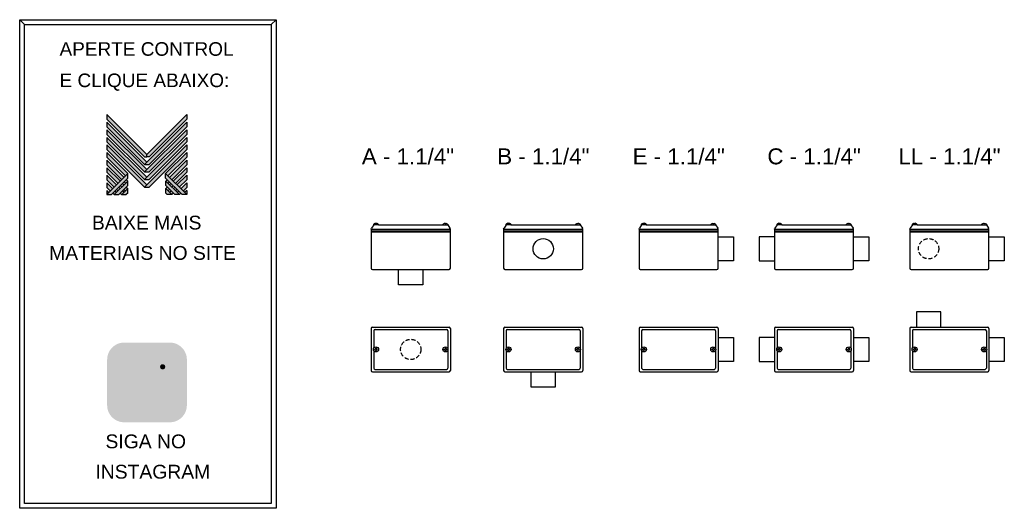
# Model space of a CAD drawing. Header units: millimetres. Extents: x 224 to 3249, y 310 to 1076.
# Tile 1 of 2: x 224 to 1766, y 310 to 1076. Entities that reach past the tile are written whole.
import ezdxf
from ezdxf.enums import TextEntityAlignment as Align

# ---------------------------------------------------------------- set-up
doc = ezdxf.new("R2010")
doc.units = ezdxf.units.MM
doc.linetypes.add('HIDDEN', pattern=[9.525, 6.35, -3.175])
for name, color, linetype in [('BUCHA DE PASSAGEM', 20, 'Continuous'), ('CONDULETE', 8, 'Continuous'), ('FURO VASADO', 251, 'HIDDEN'), ('logo01', 10, 'Continuous'), ('logo02', 250, 'Continuous')]:
    doc.layers.add(name, color=color, linetype=linetype)
doc.styles.get("Standard").update_dxf_attribs({"font": 'arial.ttf'})

# ---------------------------------------------------------------- blocks, each defined once
blk = doc.blocks.new('MESH')
at = {"layer": 'logo01'}
h = blk.add_hatch(color=256, dxfattribs=at)
h.dxf.hatch_style = 1
h.paths.add_polyline_path([(30046, 14087), (30046, 13835), (32119, 11769), (32248, 11769), (32248, 11893)])
h.paths.add_polyline_path([(30046, 13670), (30046, 13418), (32121, 11349), (32248, 11475)])
h.paths.add_polyline_path([(30046, 13253), (30046, 13001), (32121, 10932), (32248, 11058)])
h.paths.add_polyline_path([(30046, 12835), (30046, 12583), (32121, 10515), (32248, 10641)])
h.paths.add_polyline_path([(30046, 12418), (30046, 12166), (32121, 10097), (32248, 10223)])
h.paths.add_polyline_path([(30046, 12001), (30046, 11749), (31084, 10714), (31211, 10840)])
h.paths.add_polyline_path([(30046, 11583), (30046, 11331), (30875, 10505), (31001, 10631)])
h.paths.add_polyline_path([(30046, 11166), (30046, 10914), (30666, 10296), (30792, 10422)])
h.paths.add_polyline_path([(30046, 10749), (30046, 10497), (30456, 10088), (30583, 10214)])
h.paths.add_polyline_path([(30046, 10331), (30046, 10079), (30247, 9879), (30373, 10005)])
h.paths.add_polyline_path([(30164, 9796), (30046, 9914), (30046, 9679)])
h.paths.add_polyline_path([(30574, 9805), (30500, 9879), (30373, 9753), (30448, 9679)])
h.paths.add_polyline_path([(30784, 10013), (30709, 10088), (30583, 9962), (30657, 9887)])
h.paths.add_polyline_path([(30993, 9805), (30910, 9887), (30784, 9761), (30867, 9679)])
h.paths.add_polyline_path([(30993, 10222), (30918, 10296), (30792, 10170), (30867, 10096)])
h.paths.add_polyline_path([(31119, 10096), (30993, 9970), (31076, 9887), (31202, 10013)])
h.paths.add_polyline_path([(31202, 10431), (31128, 10505), (31001, 10379), (31076, 10305)], flags=17)
h.paths.add_polyline_path([(33284, 10840), (33284, 10588), (34196, 9679), (34449, 9679)])
h.paths.add_polyline_path([(33293, 10431), (33293, 10179), (33794, 9679), (34047, 9679)])
h.paths.add_polyline_path([(33293, 10013), (33293, 9761), (33376, 9679), (33628, 9679)], flags=17)
at = {"layer": 'logo02'}
h = blk.add_hatch(color=256, dxfattribs=at)
h.dxf.hatch_style = 1
h.paths.add_polyline_path([(34449, 13835), (34449, 14087), (32248, 11893), (32248, 11769), (32376, 11769)])
h.paths.add_polyline_path([(34449, 13418), (34449, 13670), (32121, 11349), (32374, 11349)])
h.paths.add_polyline_path([(34449, 13001), (34449, 13253), (32121, 10932), (32374, 10932)])
h.paths.add_polyline_path([(34449, 12583), (34449, 12835), (32121, 10515), (32374, 10515)])
h.paths.add_polyline_path([(34449, 12166), (34449, 12418), (32121, 10097), (32374, 10097)])
h.paths.add_polyline_path([(34449, 11749), (34449, 12001), (33284, 10840), (33411, 10714)], flags=17)
h.paths.add_polyline_path([(34449, 11331), (34449, 11583), (33494, 10631), (33620, 10505)], flags=17)
h.paths.add_polyline_path([(34449, 10914), (34449, 11166), (33703, 10422), (33829, 10296)], flags=17)
h.paths.add_polyline_path([(34449, 10497), (34449, 10749), (33912, 10214), (34039, 10088)])
h.paths.add_polyline_path([(34449, 10331), (34122, 10005), (34248, 9879), (34449, 10079)])
h.paths.add_polyline_path([(33577, 10296), (33502, 10222), (33628, 10096), (33703, 10170)])
h.paths.add_polyline_path([(33367, 10505), (33293, 10431), (33419, 10305), (33494, 10379)], flags=17)
h.paths.add_polyline_path([(33376, 10096), (33293, 10013), (33419, 9887), (33502, 9970)])
h.paths.add_polyline_path([(33786, 10088), (33711, 10013), (33838, 9887), (33912, 9962)])
h.paths.add_polyline_path([(33585, 9887), (33502, 9805), (33628, 9679), (33711, 9761)])
h.paths.add_polyline_path([(33995, 9879), (33921, 9805), (34047, 9679), (34122, 9753)])
h.paths.add_polyline_path([(34449, 9914), (34331, 9796), (34449, 9679)])
h.paths.add_polyline_path([(31202, 10013), (30867, 9679), (31119, 9679), (31202, 9761)], flags=17)
h.paths.add_polyline_path([(31202, 10179), (31202, 10431), (30448, 9679), (30701, 9679)])
h.paths.add_polyline_path([(31211, 10588), (31211, 10840), (30046, 9679), (30299, 9679)])
at = {"layer": 'logo01'}
for p, q in [((30046, 14087), (30046, 13835)), ((30046, 14087), (32248, 11893)), ((30046, 13835), (32119, 11769)), ((30046, 13670), (30046, 13418)), ((30046, 13670), (32248, 11475)), ((30046, 13418), (32121, 11349)), ((30046, 13253), (30046, 13001)), ((30046, 13253), (32248, 11058)), ((30046, 13001), (32121, 10932)), ((30046, 12835), (30046, 12583)), ((30046, 12835), (32248, 10641)), ((30046, 12583), (32121, 10515)), ((30046, 12418), (30046, 12166)), ((30046, 12418), (32248, 10223)), ((30046, 12166), (32121, 10097)), ((30046, 12001), (30046, 11749)), ((30046, 12001), (31211, 10840)), ((30046, 11749), (31084, 10714)), ((30046, 11583), (30046, 11331)), ((30046, 11583), (31001, 10631)), ((32119, 11769), (32248, 11769)), ((30046, 11331), (30875, 10505)), ((30046, 11166), (30046, 10914)), ((30046, 11166), (30792, 10422)), ((30046, 10914), (30666, 10296)), ((30046, 10749), (30046, 10497)), ((30046, 10749), (30583, 10214)), ((30046, 10497), (30456, 10088)), ((30046, 10331), (30046, 10079)), ((30046, 10331), (30373, 10005)), ((31001, 10379), (31076, 10305)), ((31128, 10505), (31202, 10431)), ((33284, 10840), (34449, 9679)), ((33284, 10588), (33284, 10840)), ((33284, 10588), (34196, 9679)), ((33293, 10431), (34047, 9679)), ((33293, 10179), (33293, 10431)), ((30046, 10079), (30247, 9879)), ((30046, 9914), (30046, 9679)), ((30046, 9914), (30164, 9796)), ((30500, 9879), (30574, 9805)), ((30583, 9962), (30657, 9887)), ((30709, 10088), (30784, 10013)), ((30784, 9761), (30867, 9679)), ((30792, 10170), (30867, 10096)), ((30910, 9887), (30993, 9805)), ((30918, 10296), (30993, 10222)), ((30993, 9970), (31076, 9887)), ((31119, 10096), (31202, 10013)), ((33293, 10179), (33794, 9679)), ((33293, 10013), (33628, 9679)), ((33293, 9761), (33293, 10013)), ((33293, 9761), (33376, 9679)), ((30373, 9753), (30448, 9679)), ((33628, 9679), (33376, 9679)), ((34047, 9679), (33794, 9679)), ((34449, 9679), (34196, 9679))]:
    blk.add_line(p, q, dxfattribs=at)
at = {"layer": 'logo02'}
for p, q in [((34449, 13670), (32121, 11349)), ((34449, 14087), (32248, 11893)), ((34449, 13835), (32376, 11769)), ((34449, 14087), (34449, 13835)), ((34449, 13670), (34449, 13418)), ((34449, 13253), (32121, 10932)), ((34449, 13418), (32374, 11349)), ((34449, 13253), (34449, 13001)), ((34449, 12835), (32121, 10515)), ((34449, 13001), (32374, 10932)), ((34449, 12583), (32374, 10515)), ((34449, 12835), (34449, 12583)), ((34449, 12418), (32121, 10097)), ((34449, 12166), (32374, 10097)), ((34449, 12001), (33284, 10840)), ((34449, 12418), (34449, 12166)), ((34449, 12001), (34449, 11749)), ((32248, 11769), (32248, 11893)), ((32376, 11769), (32248, 11769)), ((34449, 11749), (33411, 10714)), ((34449, 11583), (33494, 10631)), ((34449, 11583), (34449, 11331)), ((32121, 11349), (32374, 11349)), ((32121, 10932), (32374, 10932)), ((34449, 11331), (33620, 10505)), ((34449, 11166), (33703, 10422)), ((34449, 10914), (33829, 10296)), ((34449, 11166), (34449, 10914)), ((31211, 10840), (30046, 9679)), ((31211, 10588), (30299, 9679)), ((31202, 10431), (30448, 9679)), ((31202, 10179), (31202, 10431)), ((31211, 10588), (31211, 10840)), ((32121, 10515), (32374, 10515)), ((33367, 10505), (33293, 10431)), ((33494, 10379), (33419, 10305)), ((34449, 10749), (33912, 10214)), ((34449, 10497), (34039, 10088)), ((34449, 10331), (34122, 10005)), ((34449, 10749), (34449, 10497)), ((34449, 10331), (34449, 10079)), ((31202, 10179), (30701, 9679)), ((31202, 10013), (30867, 9679)), ((31202, 9761), (31119, 9679)), ((31202, 9761), (31202, 10013)), ((32121, 10097), (32374, 10097)), ((33376, 10096), (33293, 10013)), ((33502, 9970), (33419, 9887)), ((33577, 10296), (33502, 10222)), ((33585, 9887), (33502, 9805)), ((33703, 10170), (33628, 10096)), ((33711, 9761), (33628, 9679)), ((33786, 10088), (33711, 10013)), ((33912, 9962), (33838, 9887)), ((33995, 9879), (33921, 9805)), ((34449, 10079), (34248, 9879)), ((34449, 9914), (34331, 9796)), ((34449, 9914), (34449, 9679)), ((30046, 9679), (30299, 9679)), ((30448, 9679), (30701, 9679)), ((30867, 9679), (31119, 9679)), ((34122, 9753), (34047, 9679))]:
    blk.add_line(p, q, dxfattribs=at)

msp = doc.modelspace()

# ---------------------------------------------------------------- hatches: boundary and pattern name
at = {"layer": 'BUCHA DE PASSAGEM'}
h = msp.add_hatch(color=18, dxfattribs=at)
h.dxf.hatch_style = 1
h.paths.add_polyline_path([(459.3, 570), (388.1, 570, 0.414214), (361.3, 543.2), (361.3, 471.9, 0.414214), (388.1, 445.1), (459.3, 445.1, 0.414214), (486.1, 471.9), (486.1, 543.2, 0.414214)])
h.paths.add_polyline_path([(406.4, 552.6), (441, 552.6, -0.414214), (468.7, 524.9), (468.7, 490.1, -0.414214), (441, 462.4), (406.4, 462.4, -0.414214), (378.6, 490.1), (378.6, 524.9, -0.414214)], flags=16)
h.paths.add_polyline_path([(406.4, 544.4), (441, 544.4, -0.414214), (460.5, 524.9), (460.5, 490.1, -0.414214), (441, 470.7), (406.4, 470.7, -0.414214), (386.9, 490.1), (386.9, 524.9, -0.414214)], flags=0)
h.paths.add_polyline_path([(444.9, 507.5, -1), (402.5, 507.5, -1)], flags=0)
h.paths.add_polyline_path([(436.6, 507.5, -1), (410.7, 507.5, -1)], flags=0)
h.paths.add_polyline_path([(452.3, 532, -1), (444.1, 532, -1)], flags=0)
h.paths.add_polyline_path([(441, 544.4), (406.4, 544.4, 0.414214), (386.9, 524.9), (386.9, 490.1, 0.414214), (406.4, 470.7), (441, 470.7, 0.414214), (460.5, 490.1), (460.5, 524.9, 0.414214)], flags=0)
h.paths.add_polyline_path([(410.7, 507.5, 1), (436.6, 507.5, 1)], flags=0)
h = msp.add_hatch(color=0, dxfattribs=at)
h.dxf.hatch_style = 1
h.paths.add_polyline_path([(406.4, 552.6, 0.414214), (378.6, 524.9), (378.6, 490.1, 0.414214), (406.4, 462.4), (441, 462.4, 0.414214), (468.7, 490.1), (468.7, 524.9, 0.414214), (441, 552.6)])
h.paths.add_polyline_path([(452.3, 532, -1), (444.1, 532, -1)], flags=16)
h.paths.add_polyline_path([(444.9, 507.5, -1), (402.5, 507.5, -1)], flags=16)
h.paths.add_polyline_path([(436.6, 507.5, -1), (410.7, 507.5, -1)], flags=0)
h = msp.add_hatch(color=18, dxfattribs=at)
h.dxf.hatch_style = 1
h.paths.add_polyline_path([(441, 544.4), (406.4, 544.4, 0.414214), (386.9, 524.9), (386.9, 490.1, 0.414214), (406.4, 470.7), (441, 470.7, 0.414214), (460.5, 490.1), (460.5, 524.9, 0.414214)])
h.paths.add_polyline_path([(444.9, 507.5, -1), (402.5, 507.5, -1)], flags=16)
h.paths.add_polyline_path([(436.6, 507.5, -1), (410.7, 507.5, -1)], flags=0)
h.paths.add_polyline_path([(444.1, 532, -1), (452.3, 532, -1)], flags=16)
h.paths.add_polyline_path([(436.6, 507.5, 1), (410.7, 507.5, 1)], flags=0)
h = msp.add_hatch(color=0, dxfattribs=at)
h.dxf.hatch_style = 1
h.paths.add_polyline_path([(402.5, 507.5, 1), (444.9, 507.5, 1)])
h.paths.add_polyline_path([(436.6, 507.5, -1), (410.7, 507.5, -1)], flags=16)
h = msp.add_hatch(color=0, dxfattribs=at)
h.dxf.hatch_style = 1
h.paths.add_polyline_path([(452.3, 532, 1), (444.1, 532, 1)])
h = msp.add_hatch(color=18, dxfattribs=at)
h.dxf.hatch_style = 1
h.paths.add_polyline_path([(410.7, 507.5, 1), (436.6, 507.5, 1)])

# ---------------------------------------------------------------- linework, layer by layer
for p, q in [((232.1, 1067.9), (224.4, 1075.6)), ((617.9, 1067.9), (625.6, 1075.6))]:
    msp.add_line(p, q, dxfattribs=at)
for points in [[(224.4, 1075.6), (625.6, 1075.6), (625.6, 310.4), (224.4, 310.4)], [(232.1, 1067.9), (617.9, 1067.9), (617.9, 318.1), (232.1, 318.1)]]:
    msp.add_lwpolyline(points, close=True, dxfattribs=at)
at = {"layer": 'CONDULETE'}
for p, q in [((781.6, 756), (781.5, 756.6)), ((782.1, 755.8), (781.8, 755.8)), ((782.1, 755.8), (782.4, 755.8)), ((782.6, 756), (782.7, 756.6)), ((890.3, 756), (890.3, 756.6)), ((890.8, 755.8), (890.5, 755.8)), ((890.8, 755.8), (891.2, 755.8)), ((891.4, 756), (891.4, 756.6)), ((989, 756), (988.9, 756.6)), ((989.5, 755.8), (989.2, 755.8)), ((989.5, 755.8), (989.8, 755.8)), ((990, 756), (990.1, 756.6)), ((1097.7, 756), (1097.7, 756.6)), ((1098.2, 755.8), (1097.9, 755.8)), ((1098.2, 755.8), (1098.6, 755.8)), ((1098.8, 756), (1098.8, 756.6)), ((1200.9, 756), (1200.8, 756.6)), ((1201.4, 755.8), (1201.1, 755.8)), ((1201.4, 755.8), (1201.7, 755.8)), ((1201.9, 756), (1202, 756.6)), ((1309.6, 756), (1309.6, 756.6)), ((1310.1, 755.8), (1309.8, 755.8)), ((1310.1, 755.8), (1310.5, 755.8)), ((1310.7, 756), (1310.7, 756.6)), ((1412.8, 756), (1412.7, 756.6)), ((1413.3, 755.8), (1413, 755.8)), ((1413.3, 755.8), (1413.6, 755.8)), ((1413.8, 756), (1413.9, 756.6)), ((1521.5, 756), (1521.5, 756.6)), ((1522.1, 755.8), (1521.7, 755.8)), ((1522.1, 755.8), (1522.4, 755.8)), ((1522.6, 756), (1522.6, 756.6)), ((1624.7, 756), (1624.6, 756.6)), ((1625.2, 755.8), (1624.9, 755.8)), ((1625.2, 755.8), (1625.5, 755.8)), ((1625.7, 756), (1625.8, 756.6)), ((1733.4, 756), (1733.4, 756.6)), ((1734, 755.8), (1733.6, 755.8)), ((1734, 755.8), (1734.3, 755.8)), ((1734.5, 756), (1734.5, 756.6)), ((774.5, 747.5), (775.2, 749.2)), ((774.5, 747.5), (774.5, 686.4)), ((774.5, 747.5), (898.5, 747.5)), ((774.5, 745), (898.5, 745)), ((774.5, 743.4), (898.5, 743.4)), ((778.6, 754.4), (775.2, 749.2)), ((785.9, 754.4), (778.3, 754.4)), ((785.9, 754.4), (887.1, 754.4)), ((887.1, 754.4), (894.6, 754.4)), ((894.4, 754.4), (897.7, 749.2)), ((898.5, 747.5), (897.7, 749.2)), ((898.5, 686.4), (898.5, 747.5)), ((981.9, 747.5), (982.6, 749.2)), ((981.9, 747.5), (981.9, 686.4)), ((981.9, 747.5), (1105.9, 747.5)), ((981.9, 745), (1105.9, 745)), ((981.9, 743.4), (1105.9, 743.4)), ((986, 754.4), (982.6, 749.2)), ((993.3, 754.4), (985.7, 754.4)), ((993.3, 754.4), (1094.5, 754.4)), ((1094.5, 754.4), (1102, 754.4)), ((1101.8, 754.4), (1105.1, 749.2)), ((1105.9, 747.5), (1105.1, 749.2)), ((1105.9, 686.4), (1105.9, 747.5)), ((1193.8, 747.5), (1194.5, 749.2)), ((1193.8, 747.5), (1193.8, 686.4)), ((1193.8, 747.5), (1317.8, 747.5)), ((1193.8, 745), (1317.8, 745)), ((1193.8, 743.4), (1317.8, 743.4)), ((1197.9, 754.4), (1194.5, 749.2)), ((1205.2, 754.4), (1197.6, 754.4)), ((1205.2, 754.4), (1306.4, 754.4)), ((1306.4, 754.4), (1313.9, 754.4)), ((1313.7, 754.4), (1317, 749.2)), ((1317.8, 747.5), (1317, 749.2)), ((1317.8, 686.4), (1317.8, 747.5)), ((1405.7, 747.5), (1406.4, 749.2)), ((1405.7, 747.5), (1405.7, 686.4)), ((1405.7, 747.5), (1529.7, 747.5)), ((1405.7, 745), (1529.7, 745)), ((1405.7, 743.4), (1529.7, 743.4)), ((1409.8, 754.4), (1406.4, 749.2)), ((1417.1, 754.4), (1409.5, 754.4)), ((1417.1, 754.4), (1518.3, 754.4)), ((1518.3, 754.4), (1525.8, 754.4)), ((1525.6, 754.4), (1529, 749.2)), ((1529.7, 747.5), (1529, 749.2)), ((1529.7, 686.4), (1529.7, 747.5)), ((1617.6, 747.5), (1618.3, 749.2)), ((1617.6, 747.5), (1617.6, 686.4)), ((1617.6, 747.5), (1741.6, 747.5)), ((1617.6, 745), (1741.6, 745)), ((1617.6, 743.4), (1741.6, 743.4)), ((1621.7, 754.4), (1618.3, 749.2)), ((1629, 754.4), (1621.4, 754.4)), ((1629, 754.4), (1730.2, 754.4)), ((1730.2, 754.4), (1737.7, 754.4)), ((1737.5, 754.4), (1740.9, 749.2)), ((1741.6, 747.5), (1740.9, 749.2)), ((1741.6, 686.4), (1741.6, 747.5)), ((1317.8, 735.8), (1341.8, 735.8)), ((1341.8, 735.8), (1341.8, 698.1)), ((1405.7, 735.8), (1381.7, 735.8)), ((1381.7, 735.8), (1381.7, 698.1)), ((1529.7, 735.8), (1553.7, 735.8)), ((1553.7, 735.8), (1553.7, 698.1)), ((1741.6, 735.8), (1765.6, 735.8)), ((1765.6, 735.8), (1765.6, 698.1)), ((1341.8, 698.1), (1317.8, 698.1)), ((1381.7, 698.1), (1405.7, 698.1)), ((1553.7, 698.1), (1529.7, 698.1)), ((1765.6, 698.1), (1741.6, 698.1)), ((776.5, 684.4), (896.5, 684.4)), ((817.6, 660.4), (817.6, 684.4)), ((855.3, 684.4), (855.3, 660.4)), ((983.9, 684.4), (1103.9, 684.4)), ((1195.8, 684.4), (1315.8, 684.4)), ((1407.7, 684.4), (1527.7, 684.4)), ((1619.6, 684.4), (1739.6, 684.4)), ((855.3, 660.4), (817.6, 660.4)), ((1666, 618.2), (1628.2, 618.2)), ((1628.2, 618.2), (1628.2, 594.2)), ((1666, 594.2), (1666, 618.2)), ((774.5, 592.2), (774.5, 526.2)), ((776.5, 594.2), (896.5, 594.2)), ((778.6, 588.4), (778.6, 561.1)), ((780.6, 590.4), (892.4, 590.4)), ((894.4, 588.4), (894.4, 561.1)), ((898.5, 592.2), (898.5, 526.2)), ((981.9, 592.2), (981.9, 526.2)), ((983.9, 594.2), (1103.9, 594.2)), ((986, 588.4), (986, 561.1)), ((988, 590.4), (1099.8, 590.4)), ((1101.8, 588.4), (1101.8, 561.1)), ((1105.9, 592.2), (1105.9, 526.2)), ((1193.8, 592.2), (1193.8, 526.2)), ((1195.8, 594.2), (1315.8, 594.2)), ((1197.9, 588.4), (1197.9, 561.1)), ((1199.9, 590.4), (1311.7, 590.4)), ((1313.7, 588.4), (1313.7, 561.1)), ((1317.8, 592.2), (1317.8, 526.2)), ((1405.7, 592.2), (1405.7, 526.2)), ((1407.7, 594.2), (1527.7, 594.2)), ((1409.8, 588.4), (1409.8, 561.1)), ((1411.8, 590.4), (1523.6, 590.4)), ((1525.6, 588.4), (1525.6, 561.1)), ((1529.7, 592.2), (1529.7, 526.2)), ((1617.6, 592.2), (1617.6, 526.2)), ((1619.6, 594.2), (1739.6, 594.2)), ((1621.7, 588.4), (1621.7, 561.1)), ((1623.7, 590.4), (1735.5, 590.4)), ((1737.5, 588.4), (1737.5, 561.1)), ((1741.6, 592.2), (1741.6, 526.2)), ((1317.8, 578.1), (1341.8, 578.1)), ((1341.8, 578.1), (1341.8, 540.4)), ((1405.7, 578.1), (1381.7, 578.1)), ((1381.7, 578.1), (1381.7, 540.4)), ((1529.7, 578.1), (1553.7, 578.1)), ((1553.7, 578.1), (1553.7, 540.4)), ((1741.6, 578.1), (1765.6, 578.1)), ((1765.6, 578.1), (1765.6, 540.4)), ((778.6, 557.4), (778.6, 530)), ((778.6, 557.4), (778.6, 530)), ((780.1, 559.2), (780.1, 559.6)), ((780.1, 559.2), (780.1, 558.9)), ((780.3, 559.8), (781.4, 559.8)), ((780.3, 558.7), (781.4, 558.7)), ((781.5, 561), (781.5, 560)), ((781.5, 557.5), (781.5, 558.5)), ((782.1, 561.2), (781.7, 561.2)), ((782.1, 557.3), (781.7, 557.3)), ((782.1, 561.2), (782.5, 561.2)), ((782.1, 557.3), (782.5, 557.3)), ((782.7, 561), (782.7, 560)), ((782.7, 557.5), (782.7, 558.5)), ((783.9, 559.8), (782.8, 559.8)), ((783.9, 558.7), (782.8, 558.7)), ((784.1, 559.2), (784.1, 559.6)), ((784.1, 559.2), (784.1, 558.9)), ((888.8, 559.2), (888.8, 559.6)), ((888.8, 559.2), (888.8, 558.9)), ((889, 559.8), (890.1, 559.8)), ((889, 558.7), (890.1, 558.7)), ((890.3, 561), (890.3, 560)), ((890.3, 557.5), (890.3, 558.5)), ((890.8, 561.2), (890.5, 561.2)), ((890.8, 557.3), (890.5, 557.3)), ((890.8, 561.2), (891.2, 561.2)), ((890.8, 557.3), (891.2, 557.3)), ((891.4, 561), (891.4, 560)), ((891.4, 557.5), (891.4, 558.5)), ((892.6, 559.8), (891.6, 559.8)), ((892.6, 558.7), (891.6, 558.7)), ((892.8, 559.2), (892.8, 559.6)), ((892.8, 559.2), (892.8, 558.9)), ((894.4, 557.4), (894.4, 530)), ((894.4, 557.4), (894.4, 530)), ((986, 557.4), (986, 530)), ((986, 557.4), (986, 530)), ((987.5, 559.2), (987.5, 559.6)), ((987.5, 559.2), (987.5, 558.9)), ((987.7, 559.8), (988.8, 559.8)), ((987.7, 558.7), (988.8, 558.7)), ((988.9, 561), (988.9, 560)), ((988.9, 557.5), (988.9, 558.5)), ((989.5, 561.2), (989.1, 561.2)), ((989.5, 557.3), (989.1, 557.3)), ((989.5, 561.2), (989.9, 561.2)), ((989.5, 557.3), (989.9, 557.3)), ((990.1, 561), (990.1, 560)), ((990.1, 557.5), (990.1, 558.5)), ((991.3, 559.8), (990.2, 559.8)), ((991.3, 558.7), (990.2, 558.7)), ((991.5, 559.2), (991.5, 559.6)), ((991.5, 559.2), (991.5, 558.9)), ((1096.2, 559.2), (1096.2, 559.6)), ((1096.2, 559.2), (1096.2, 558.9)), ((1096.4, 559.8), (1097.5, 559.8)), ((1096.4, 558.7), (1097.5, 558.7)), ((1097.7, 561), (1097.7, 560)), ((1097.7, 557.5), (1097.7, 558.5)), ((1098.2, 561.2), (1097.9, 561.2)), ((1098.2, 557.3), (1097.9, 557.3)), ((1098.2, 561.2), (1098.6, 561.2)), ((1098.2, 557.3), (1098.6, 557.3)), ((1098.8, 561), (1098.8, 560)), ((1098.8, 557.5), (1098.8, 558.5)), ((1100, 559.8), (1099, 559.8)), ((1100, 558.7), (1099, 558.7)), ((1100.2, 559.2), (1100.2, 559.6)), ((1100.2, 559.2), (1100.2, 558.9)), ((1101.8, 557.4), (1101.8, 530)), ((1101.8, 557.4), (1101.8, 530)), ((1197.9, 557.4), (1197.9, 530)), ((1197.9, 557.4), (1197.9, 530)), ((1199.4, 559.2), (1199.4, 559.6)), ((1199.4, 559.2), (1199.4, 558.9)), ((1199.6, 559.8), (1200.7, 559.8)), ((1199.6, 558.7), (1200.7, 558.7)), ((1200.8, 561), (1200.8, 560)), ((1200.8, 557.5), (1200.8, 558.5)), ((1201.4, 561.2), (1201, 561.2)), ((1201.4, 557.3), (1201, 557.3)), ((1201.4, 561.2), (1201.8, 561.2)), ((1201.4, 557.3), (1201.8, 557.3)), ((1202, 561), (1202, 560)), ((1202, 557.5), (1202, 558.5)), ((1203.2, 559.8), (1202.1, 559.8)), ((1203.2, 558.7), (1202.1, 558.7)), ((1203.4, 559.2), (1203.4, 559.6)), ((1203.4, 559.2), (1203.4, 558.9)), ((1308.2, 559.2), (1308.2, 559.6)), ((1308.2, 559.2), (1308.2, 558.9)), ((1308.4, 559.8), (1309.4, 559.8)), ((1308.4, 558.7), (1309.4, 558.7)), ((1309.6, 561), (1309.6, 560)), ((1309.6, 557.5), (1309.6, 558.5)), ((1310.1, 561.2), (1309.8, 561.2)), ((1310.1, 557.3), (1309.8, 557.3)), ((1310.1, 561.2), (1310.5, 561.2)), ((1310.1, 557.3), (1310.5, 557.3)), ((1310.7, 561), (1310.7, 560)), ((1310.7, 557.5), (1310.7, 558.5)), ((1311.9, 559.8), (1310.9, 559.8)), ((1311.9, 558.7), (1310.9, 558.7)), ((1312.1, 559.2), (1312.1, 559.6)), ((1312.1, 559.2), (1312.1, 558.9)), ((1313.7, 557.4), (1313.7, 530)), ((1313.7, 557.4), (1313.7, 530)), ((1409.8, 557.4), (1409.8, 530)), ((1409.8, 557.4), (1409.8, 530)), ((1411.3, 559.2), (1411.3, 559.6)), ((1411.3, 559.2), (1411.3, 558.9)), ((1411.5, 559.8), (1412.6, 559.8)), ((1411.5, 558.7), (1412.6, 558.7)), ((1412.7, 561), (1412.7, 560)), ((1412.7, 557.5), (1412.7, 558.5)), ((1413.3, 561.2), (1412.9, 561.2)), ((1413.3, 557.3), (1412.9, 557.3)), ((1413.3, 561.2), (1413.7, 561.2)), ((1413.3, 557.3), (1413.7, 557.3)), ((1413.9, 561), (1413.9, 560)), ((1413.9, 557.5), (1413.9, 558.5)), ((1415.1, 559.8), (1414, 559.8)), ((1415.1, 558.7), (1414, 558.7)), ((1415.3, 559.2), (1415.3, 559.6)), ((1415.3, 559.2), (1415.3, 558.9)), ((1520.1, 559.2), (1520.1, 559.6)), ((1520.1, 559.2), (1520.1, 558.9)), ((1520.3, 559.8), (1521.3, 559.8)), ((1520.3, 558.7), (1521.3, 558.7)), ((1521.5, 561), (1521.5, 560)), ((1521.5, 557.5), (1521.5, 558.5)), ((1522.1, 561.2), (1521.7, 561.2)), ((1522.1, 557.3), (1521.7, 557.3)), ((1522.1, 561.2), (1522.4, 561.2)), ((1522.1, 557.3), (1522.4, 557.3)), ((1522.6, 561), (1522.6, 560)), ((1522.6, 557.5), (1522.6, 558.5)), ((1523.8, 559.8), (1522.8, 559.8)), ((1523.8, 558.7), (1522.8, 558.7)), ((1524, 559.2), (1524, 559.6)), ((1524, 559.2), (1524, 558.9)), ((1525.6, 557.4), (1525.6, 530)), ((1525.6, 557.4), (1525.6, 530)), ((1621.7, 557.4), (1621.7, 530)), ((1621.7, 557.4), (1621.7, 530)), ((1623.2, 559.2), (1623.2, 559.6)), ((1623.2, 559.2), (1623.2, 558.9)), ((1623.4, 559.8), (1624.5, 559.8)), ((1623.4, 558.7), (1624.5, 558.7)), ((1624.6, 561), (1624.6, 560)), ((1624.6, 557.5), (1624.6, 558.5)), ((1625.2, 561.2), (1624.8, 561.2)), ((1625.2, 557.3), (1624.8, 557.3)), ((1625.2, 561.2), (1625.6, 561.2)), ((1625.2, 557.3), (1625.6, 557.3)), ((1625.8, 561), (1625.8, 560)), ((1625.8, 557.5), (1625.8, 558.5)), ((1627, 559.8), (1625.9, 559.8)), ((1627, 558.7), (1625.9, 558.7)), ((1627.2, 559.2), (1627.2, 559.6)), ((1627.2, 559.2), (1627.2, 558.9)), ((1732, 559.2), (1732, 559.6)), ((1732, 559.2), (1732, 558.9)), ((1732.2, 559.8), (1733.2, 559.8)), ((1732.2, 558.7), (1733.2, 558.7)), ((1733.4, 561), (1733.4, 560)), ((1733.4, 557.5), (1733.4, 558.5)), ((1734, 561.2), (1733.6, 561.2)), ((1734, 557.3), (1733.6, 557.3)), ((1734, 561.2), (1734.3, 561.2)), ((1734, 557.3), (1734.3, 557.3)), ((1734.5, 561), (1734.5, 560)), ((1734.5, 557.5), (1734.5, 558.5)), ((1735.8, 559.8), (1734.7, 559.8)), ((1735.8, 558.7), (1734.7, 558.7)), ((1736, 559.2), (1736, 559.6)), ((1736, 559.2), (1736, 558.9)), ((1737.5, 557.4), (1737.5, 530)), ((1737.5, 557.4), (1737.5, 530)), ((1341.8, 540.4), (1317.8, 540.4)), ((1381.7, 540.4), (1405.7, 540.4)), ((1553.7, 540.4), (1529.7, 540.4)), ((1765.6, 540.4), (1741.6, 540.4)), ((776.5, 524.2), (896.5, 524.2)), ((780.6, 528), (892.4, 528)), ((983.9, 524.2), (1103.9, 524.2)), ((988, 528), (1099.8, 528)), ((1025, 500.2), (1025, 524.2)), ((1062.7, 524.2), (1062.7, 500.2)), ((1195.8, 524.2), (1315.8, 524.2)), ((1199.9, 528), (1311.7, 528)), ((1407.7, 524.2), (1527.7, 524.2)), ((1411.8, 528), (1523.6, 528)), ((1619.6, 524.2), (1739.6, 524.2)), ((1623.7, 528), (1735.5, 528)), ((1062.7, 500.2), (1025, 500.2))]:
    msp.add_line(p, q, dxfattribs=at)
for centre, radius in [((1043.9, 716.9), 15.9), ((782.1, 559.2), 3.99), ((890.8, 559.2), 3.99), ((989.5, 559.2), 3.99), ((1098.2, 559.2), 3.99), ((1201.4, 559.2), 3.99), ((1310.1, 559.2), 3.99), ((1413.3, 559.2), 3.99), ((1522.1, 559.2), 3.99), ((1625.2, 559.2), 3.99), ((1734, 559.2), 3.99)]:
    msp.add_circle(centre, radius, dxfattribs=at)
for centre, radius, start, end in [((781.3, 756.5), 0.2, 5.1527, 97.0004), ((781.8, 756), 0.2, 185.1527, 270), ((782.4, 756), 0.2, 270, 354.8473), ((782.9, 756.5), 0.2, 82.9996, 174.8473), ((890.1, 756.5), 0.2, 5.1527, 97.0004), ((890.5, 756), 0.2, 185.1527, 270), ((891.2, 756), 0.2, 270, 354.8473), ((891.6, 756.5), 0.2, 82.9996, 174.8473), ((988.7, 756.5), 0.2, 5.1527, 97.0004), ((989.2, 756), 0.2, 185.1527, 270), ((989.8, 756), 0.2, 270, 354.8473), ((990.3, 756.5), 0.2, 82.9996, 174.8473), ((1097.5, 756.5), 0.2, 5.1527, 97.0004), ((1097.9, 756), 0.2, 185.1527, 270), ((1098.6, 756), 0.2, 270, 354.8473), ((1099, 756.5), 0.2, 82.9996, 174.8473), ((1200.6, 756.5), 0.2, 5.1527, 97.0004), ((1201.1, 756), 0.2, 185.1527, 270), ((1201.7, 756), 0.2, 270, 354.8473), ((1202.2, 756.5), 0.2, 82.9996, 174.8473), ((1309.4, 756.5), 0.2, 5.1527, 97.0004), ((1309.8, 756), 0.2, 185.1527, 270), ((1310.5, 756), 0.2, 270, 354.8473), ((1310.9, 756.5), 0.2, 82.9996, 174.8473), ((1412.5, 756.5), 0.2, 5.1527, 97.0004), ((1413, 756), 0.2, 185.1527, 270), ((1413.6, 756), 0.2, 270, 354.8473), ((1414.1, 756.5), 0.2, 82.9996, 174.8473), ((1521.3, 756.5), 0.2, 5.1527, 97.0004), ((1521.7, 756), 0.2, 185.1527, 270), ((1522.4, 756), 0.2, 270, 354.8473), ((1522.8, 756.5), 0.2, 82.9996, 174.8473), ((1624.4, 756.5), 0.2, 5.1527, 97.0004), ((1624.9, 756), 0.2, 185.1527, 270), ((1625.5, 756), 0.2, 270, 354.8473), ((1626, 756.5), 0.2, 82.9996, 174.8473), ((1733.2, 756.5), 0.2, 5.1527, 97.0004), ((1733.6, 756), 0.2, 185.1527, 270), ((1734.3, 756), 0.2, 270, 354.8473), ((1734.7, 756.5), 0.2, 82.9996, 174.8473), ((778.3, 754.6), 0.2, 170.9615, 270), ((785.9, 754.6), 0.2, 270, 9.0385), ((887.1, 754.6), 0.2, 170.9615, 270), ((894.6, 754.6), 0.2, 270, 9.0385), ((985.7, 754.6), 0.2, 170.9615, 270), ((993.3, 754.6), 0.2, 270, 9.0385), ((1094.5, 754.6), 0.2, 170.9615, 270), ((1102, 754.6), 0.2, 270, 9.0385), ((1197.6, 754.6), 0.2, 170.9615, 270), ((1205.2, 754.6), 0.2, 270, 9.0385), ((1306.4, 754.6), 0.2, 170.9615, 270), ((1313.9, 754.6), 0.2, 270, 9.0385), ((1409.5, 754.6), 0.2, 170.9615, 270), ((1417.1, 754.6), 0.2, 270, 9.0385), ((1518.3, 754.6), 0.2, 170.9615, 270), ((1525.8, 754.6), 0.2, 270, 9.0385), ((1621.4, 754.6), 0.2, 170.9615, 270), ((1629, 754.6), 0.2, 270, 9.0385), ((1730.2, 754.6), 0.2, 170.9615, 270), ((1737.7, 754.6), 0.2, 270, 9.0385), ((776.5, 686.4), 2, 180, 270), ((896.5, 686.4), 2, 270, 0), ((983.9, 686.4), 2, 180, 270), ((1103.9, 686.4), 2, 270, 0), ((1195.8, 686.4), 2, 180, 270), ((1315.8, 686.4), 2, 270, 0), ((1407.7, 686.4), 2, 180, 270), ((1527.7, 686.4), 2, 270, 0), ((1619.6, 686.4), 2, 180, 270), ((1739.6, 686.4), 2, 270, 0), ((776.5, 592.2), 2, 90, 180), ((780.6, 588.4), 2, 90, 180), ((892.4, 588.4), 2, 0, 90), ((896.5, 592.2), 2, 0, 90), ((983.9, 592.2), 2, 90, 180), ((988, 588.4), 2, 90, 180), ((1099.8, 588.4), 2, 0, 90), ((1103.9, 592.2), 2, 0, 90), ((1195.8, 592.2), 2, 90, 180), ((1199.9, 588.4), 2, 90, 180), ((1311.7, 588.4), 2, 0, 90), ((1315.8, 592.2), 2, 0, 90), ((1407.7, 592.2), 2, 90, 180), ((1411.8, 588.4), 2, 90, 180), ((1523.6, 588.4), 2, 0, 90), ((1527.7, 592.2), 2, 0, 90), ((1619.6, 592.2), 2, 90, 180), ((1623.7, 588.4), 2, 90, 180), ((1735.5, 588.4), 2, 0, 90), ((1739.6, 592.2), 2, 0, 90), ((780.3, 559.6), 0.2, 90, 180), ((780.3, 558.9), 0.2, 180, 270), ((781.4, 560), 0.16, 270, 0), ((781.4, 558.5), 0.16, 0, 90), ((781.7, 561), 0.2, 90, 180), ((781.7, 557.5), 0.2, 180, 270), ((782.5, 561), 0.2, 0, 90), ((782.5, 557.5), 0.2, 270, 0), ((782.8, 560), 0.16, 180, 270), ((782.8, 558.5), 0.16, 90, 180), ((783.9, 559.6), 0.2, 0, 90), ((783.9, 558.9), 0.2, 270, 0), ((889, 559.6), 0.2, 90, 180), ((889, 558.9), 0.2, 180, 270), ((890.1, 560), 0.16, 270, 0), ((890.1, 558.5), 0.16, 0, 90), ((890.5, 561), 0.2, 90, 180), ((890.5, 557.5), 0.2, 180, 270), ((891.2, 561), 0.2, 0, 90), ((891.2, 557.5), 0.2, 270, 0), ((891.6, 560), 0.16, 180, 270), ((891.6, 558.5), 0.16, 90, 180), ((892.6, 559.6), 0.2, 0, 90), ((892.6, 558.9), 0.2, 270, 0), ((987.7, 559.6), 0.2, 90, 180), ((987.7, 558.9), 0.2, 180, 270), ((988.8, 560), 0.16, 270, 0), ((988.8, 558.5), 0.16, 0, 90), ((989.1, 561), 0.2, 90, 180), ((989.1, 557.5), 0.2, 180, 270), ((989.9, 561), 0.2, 0, 90), ((989.9, 557.5), 0.2, 270, 0), ((990.2, 560), 0.16, 180, 270), ((990.2, 558.5), 0.16, 90, 180), ((991.3, 559.6), 0.2, 0, 90), ((991.3, 558.9), 0.2, 270, 0), ((1096.4, 559.6), 0.2, 90, 180), ((1096.4, 558.9), 0.2, 180, 270), ((1097.5, 560), 0.16, 270, 0), ((1097.5, 558.5), 0.16, 0, 90), ((1097.9, 561), 0.2, 90, 180), ((1097.9, 557.5), 0.2, 180, 270), ((1098.6, 561), 0.2, 0, 90), ((1098.6, 557.5), 0.2, 270, 0), ((1099, 560), 0.16, 180, 270), ((1099, 558.5), 0.16, 90, 180), ((1100, 559.6), 0.2, 0, 90), ((1100, 558.9), 0.2, 270, 0), ((1199.6, 559.6), 0.2, 90, 180), ((1199.6, 558.9), 0.2, 180, 270), ((1200.7, 560), 0.16, 270, 0), ((1200.7, 558.5), 0.16, 0, 90), ((1201, 561), 0.2, 90, 180), ((1201, 557.5), 0.2, 180, 270), ((1201.8, 561), 0.2, 0, 90), ((1201.8, 557.5), 0.2, 270, 0), ((1202.1, 560), 0.16, 180, 270), ((1202.1, 558.5), 0.16, 90, 180), ((1203.2, 559.6), 0.2, 0, 90), ((1203.2, 558.9), 0.2, 270, 0), ((1308.4, 559.6), 0.2, 90, 180), ((1308.4, 558.9), 0.2, 180, 270), ((1309.4, 560), 0.16, 270, 0), ((1309.4, 558.5), 0.16, 0, 90), ((1309.8, 561), 0.2, 90, 180), ((1309.8, 557.5), 0.2, 180, 270), ((1310.5, 561), 0.2, 0, 90), ((1310.5, 557.5), 0.2, 270, 0), ((1310.9, 560), 0.16, 180, 270), ((1310.9, 558.5), 0.16, 90, 180), ((1311.9, 559.6), 0.2, 0, 90), ((1311.9, 558.9), 0.2, 270, 0), ((1411.5, 559.6), 0.2, 90, 180), ((1411.5, 558.9), 0.2, 180, 270), ((1412.6, 560), 0.16, 270, 0), ((1412.6, 558.5), 0.16, 0, 90), ((1412.9, 561), 0.2, 90, 180), ((1412.9, 557.5), 0.2, 180, 270), ((1413.7, 561), 0.2, 0, 90), ((1413.7, 557.5), 0.2, 270, 0), ((1414, 560), 0.16, 180, 270), ((1414, 558.5), 0.16, 90, 180), ((1415.1, 559.6), 0.2, 0, 90), ((1415.1, 558.9), 0.2, 270, 0), ((1520.3, 559.6), 0.2, 90, 180), ((1520.3, 558.9), 0.2, 180, 270), ((1521.3, 560), 0.16, 270, 0), ((1521.3, 558.5), 0.16, 0, 90), ((1521.7, 561), 0.2, 90, 180), ((1521.7, 557.5), 0.2, 180, 270), ((1522.4, 561), 0.2, 0, 90), ((1522.4, 557.5), 0.2, 270, 0), ((1522.8, 560), 0.16, 180, 270), ((1522.8, 558.5), 0.16, 90, 180), ((1523.8, 559.6), 0.2, 0, 90), ((1523.8, 558.9), 0.2, 270, 0), ((1623.4, 559.6), 0.2, 90, 180), ((1623.4, 558.9), 0.2, 180, 270), ((1624.5, 560), 0.16, 270, 0), ((1624.5, 558.5), 0.16, 0, 90), ((1624.8, 561), 0.2, 90, 180), ((1624.8, 557.5), 0.2, 180, 270), ((1625.6, 561), 0.2, 0, 90), ((1625.6, 557.5), 0.2, 270, 0), ((1625.9, 560), 0.16, 180, 270), ((1625.9, 558.5), 0.16, 90, 180), ((1627, 559.6), 0.2, 0, 90), ((1627, 558.9), 0.2, 270, 0), ((1732.2, 559.6), 0.2, 90, 180), ((1732.2, 558.9), 0.2, 180, 270), ((1733.2, 560), 0.16, 270, 0), ((1733.2, 558.5), 0.16, 0, 90), ((1733.6, 561), 0.2, 90, 180), ((1733.6, 557.5), 0.2, 180, 270), ((1734.3, 561), 0.2, 0, 90), ((1734.3, 557.5), 0.2, 270, 0), ((1734.7, 560), 0.16, 180, 270), ((1734.7, 558.5), 0.16, 90, 180), ((1735.8, 559.6), 0.2, 0, 90), ((1735.8, 558.9), 0.2, 270, 0), ((776.5, 526.2), 2, 180, 270), ((780.6, 530), 2, 180, 270), ((892.4, 530), 2, 270, 0), ((896.5, 526.2), 2, 270, 0), ((983.9, 526.2), 2, 180, 270), ((988, 530), 2, 180, 270), ((1099.8, 530), 2, 270, 0), ((1103.9, 526.2), 2, 270, 0), ((1195.8, 526.2), 2, 180, 270), ((1199.9, 530), 2, 180, 270), ((1311.7, 530), 2, 270, 0), ((1315.8, 526.2), 2, 270, 0), ((1407.7, 526.2), 2, 180, 270), ((1411.8, 530), 2, 180, 270), ((1523.6, 530), 2, 270, 0), ((1527.7, 526.2), 2, 270, 0), ((1619.6, 526.2), 2, 180, 270), ((1623.7, 530), 2, 180, 270), ((1735.5, 530), 2, 270, 0), ((1739.6, 526.2), 2, 270, 0)]:
    msp.add_arc(centre, radius, start, end, dxfattribs=at)
for centre, major_axis, start_param, end_param in [((782.1, 754.4), (-3.99, 0), -1.37064, -0.095985), ((782.1, 754.4), (3.99, 0), 0.095985, 1.37064), ((989.5, 754.4), (-3.99, 0), -1.37064, -0.095985), ((989.5, 754.4), (3.99, 0), 0.095985, 1.37064), ((1201.4, 754.4), (-3.99, 0), -1.37064, -0.095985), ((1201.4, 754.4), (3.99, 0), 0.095985, 1.37064), ((1413.3, 754.4), (-3.99, 0), -1.37064, -0.095985), ((1413.3, 754.4), (3.99, 0), 0.095985, 1.37064), ((1625.2, 754.4), (-3.99, 0), -1.37064, -0.095985), ((1625.2, 754.4), (3.99, 0), 0.095985, 1.37064)]:
    msp.add_ellipse(centre, major_axis=major_axis, ratio=0.605263, start_param=start_param, end_param=end_param, dxfattribs=at)
at = {"layer": 'CONDULETE', "extrusion": (0, 0, -1)}
for centre, start_param, end_param in [((890.8, 754.4), 0.095985, 1.37064), ((890.8, 754.4), 1.770953, 3.045608), ((1098.2, 754.4), 0.095985, 1.37064), ((1098.2, 754.4), 1.770953, 3.045608), ((1310.1, 754.4), 0.095985, 1.37064), ((1310.1, 754.4), 1.770953, 3.045608), ((1522.1, 754.4), 0.095985, 1.37064), ((1522.1, 754.4), 1.770953, 3.045608), ((1734, 754.4), 0.095985, 1.37064), ((1734, 754.4), 1.770953, 3.045608)]:
    msp.add_ellipse(centre, major_axis=(-3.99, 0), ratio=0.605263, start_param=start_param, end_param=end_param, dxfattribs=at)
at = {"layer": 'FURO VASADO', "linetype": 'HIDDEN'}
for centre in [(1647.1, 716.9), (836.5, 559.2)]:
    msp.add_circle(centre, 15.9, dxfattribs=at)

# ---------------------------------------------------------------- block references
at = {"xscale": 0.02842171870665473, "yscale": 0.02842171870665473, "zscale": 0.02842171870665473}
msp.add_blockref('MESH', (-493.2, 526.5), dxfattribs=at)

# ---------------------------------------------------------------- texts
at = {"color": 1}
for s, p in [('A - 1.1/4"', (832.2, 849.1)), ('B - 1.1/4"', (1044.1, 849.1)), ('E - 1.1/4"', (1256, 849.1)), ('C - 1.1/4"', (1467.9, 849.1)), ('LL - 1.1/4"', (1679.8, 849.1))]:
    msp.add_text(s, height=25, dxfattribs=at).set_placement(p, align=Align.CENTER)
at = {"layer": 'BUCHA DE PASSAGEM'}
for s, height, p in [('APERTE CONTROL', 21.263, (286.8, 1019.1)), ('E CLIQUE ABAIXO:', 21.263, (286.8, 970)), ('BAIXE MAIS', 21.65, (337.5, 747)), ('MATERIAIS NO SITE', 21.646, (270.5, 699.5)), ('SIGA NO', 21.65, (358.7, 404.4)), ('INSTAGRAM', 21.65, (342.9, 356.9))]:
    msp.add_text(s, height=height, dxfattribs=at).set_placement(p)

doc.saveas('drawing.dxf')
